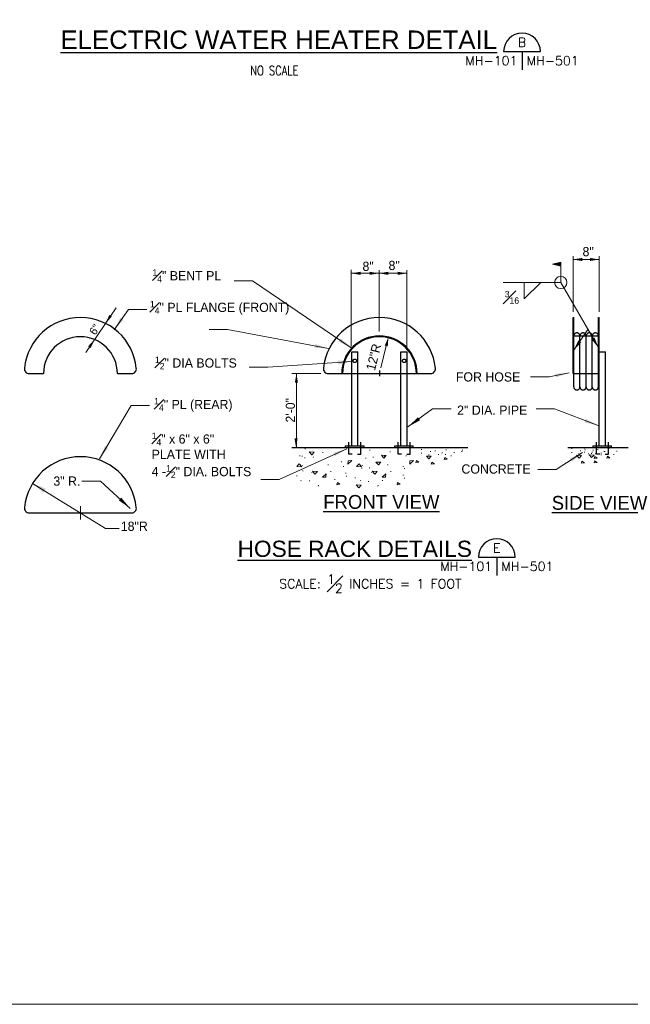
# Model space of a CAD drawing. Extents: x -106.2 to -77.2, y 37.1 to 57.6.
# Tile 2 of 5: x -97 to -88.7, y 37.1 to 50.4. Entities that reach past the tile are written whole.
import ezdxf
from ezdxf.enums import TextEntityAlignment as Align

# ---------------------------------------------------------------- set-up
doc = ezdxf.new("R2010")
doc.units = 0
doc.header["$LTSCALE"] = 0.03937
doc.header["$MEASUREMENT"] = 0
doc.linetypes.add('ACAD_ISO02W100', pattern=[180, 144, -36])
for name, color, linetype, lineweight in [('M-Anno-Dims', 33, 'Continuous', 18), ('M-Anno-Keyn', 133, 'Continuous', 18), ('M-Anno-Patt', 152, 'Continuous', 18), ('M-Anno-Text', 53, 'Continuous', 25), ('M-Border', 167, 'Continuous', 18), ('M-Detl-Grph-A', 83, 'Continuous', 25)]:
    doc.layers.add(name, color=color, linetype=linetype, lineweight=lineweight)
doc.styles.add('BORD', font='romand.shx')
doc.styles.add('Model Text', font='txt', dxfattribs={"height": 3})
doc.styles.add('Model Titles', font='txt', dxfattribs={"height": 4.5})
doc.styles.add('NOTES', font='romans.shx')

# ---------------------------------------------------------------- blocks, each defined once
blk = doc.blocks.new('cutsymb_5')
for p, q in [((-0.25, 0), (0.25, 0)), ((0, 0), (0, -0.25))]:
    blk.add_line(p, q)
blk.add_arc((0, 0), 0.25, 0, 180)
at = {"lineweight": 35, "style": 'NOTES'}
blk.add_attdef('DETAIL', text='', height=0.125, dxfattribs=at).set_placement((0, 0.125), align=Align.MIDDLE_CENTER)
blk.add_attdef('CUTON', text='', height=0.125, dxfattribs=at).set_placement((-0.0625, -0.125), align=Align.MIDDLE_RIGHT)
blk.add_attdef('FOUNDON', text='', height=0.125, dxfattribs=at).set_placement((0.0625, -0.125), align=Align.MIDDLE_LEFT)
blk = doc.blocks.new('weldallaround')
blk.add_circle((0, 0), 0.0938)
blk = doc.blocks.new('filletbot')
for p, q in [((0, -0.25), (0, 0)), ((0.25, 0), (0, -0.25)), ((0, 0), (0.25, 0))]:
    blk.add_line(p, q)
blk = doc.blocks.new('fieldweldflag')
blk.add_hatch(color=256).paths.add_polyline_path([(0, 0.25), (0, 0.3125), (0.125, 0.28125)])
for p, q in [((0.125, 0.28125), (0, 0.3125)), ((0, 0), (0, 0.3125)), ((0.125, 0.28125), (0, 0.25))]:
    blk.add_line(p, q)

msp = doc.modelspace()

# ---------------------------------------------------------------- linework, layer by layer
at = {"layer": 'M-Anno-Dims'}
for p, q in [((-89.48666, 46.45303), (-89.48666, 47.2087)), ((-89.48666, 46.45303), (-89.48666, 47.16688)), ((-89.48145, 47.16428), (-89.13218, 47.16428)), ((-89.13218, 46.45303), (-89.13218, 47.2087)), ((-92.49203, 45.98435), (-92.49203, 47.02214)), ((-92.48681, 46.97642), (-92.12161, 46.97642)), ((-92.1164, 46.19482), (-92.1164, 47.02085)), ((-92.1164, 46.18933), (-92.1164, 46.97903)), ((-92.11118, 46.97642), (-91.74644, 46.97642)), ((-91.74123, 45.93955), (-91.74123, 47.02085)), ((-95.68199, 46.50642), (-96.09201, 45.90352)), ((-92.09165, 45.69433), (-92.01857, 45.99073)), ((-92.90685, 45.61841), (-93.2965, 45.61841)), ((-93.23547, 45.6132), (-93.23547, 44.62256)), ((-96.16439, 43.63682), (-96.16439, 43.81682))]:
    msp.add_line(p, q, dxfattribs=at)
at = {"layer": 'M-Anno-Dims', "flags": 128}
for points in [[(-95.64102, 43.5166), (-95.82391, 43.5166), (-96.8119, 44.12707)], [(-95.48972, 43.78778), (-95.89342, 44.15785), (-96.14342, 44.15785)]]:
    msp.add_lwpolyline(points, dxfattribs=at)
at = {"layer": 'M-Anno-Dims'}
for points in [[(-89.36129, 47.14342), (-89.48642, 47.16428), (-89.36129, 47.18513)], [(-92.36696, 46.95557), (-92.49209, 46.97642), (-92.36696, 46.99728)], [(-91.99103, 46.95557), (-92.11616, 46.97642), (-91.99103, 46.99728)], [(-92.03882, 45.99572), (-91.99832, 45.98574), (-91.98864, 46.11223)], [(-96.06084, 45.9858), (-95.97322, 46.07754), (-96.02635, 45.96234)], [(-93.22044, 44.73708), (-93.24129, 44.61195), (-93.26215, 44.73708)], [(-95.64483, 43.89605), (-95.48972, 43.78778), (-95.61104, 43.93291)]]:
    msp.add_solid(points, dxfattribs=at)
at = {"layer": 'M-Anno-Dims', "extrusion": (0, 0, -1)}
for points in [[(89.25731, 47.18513), (89.13218, 47.16428), (89.25731, 47.14342)], [(92.24137, 46.99728), (92.11623, 46.97642), (92.24137, 46.95557)], [(91.86198, 46.99728), (91.73685, 46.97642), (91.86198, 46.95557)], [(95.73699, 46.38935), (95.8246, 46.2976), (95.77148, 46.4128)], [(93.25727, 45.49131), (93.23641, 45.61645), (93.21556, 45.49131)], [(96.66882, 44.00192), (96.8119, 44.12707), (96.63597, 44.05509)]]:
    msp.add_solid(points, dxfattribs=at)
at = {"layer": 'M-Anno-Keyn'}
for p, q in [((-89.47587, 45.93529), (-89.2854, 46.21452)), ((-96.25439, 43.72682), (-96.07439, 43.72682))]:
    msp.add_line(p, q, dxfattribs=at)
at = {"layer": 'M-Anno-Keyn', "flags": 128}
for points in [[(-92.49462, 45.96693), (-93.83189, 46.87527), (-94.08189, 46.87527)], [(-89.14285, 45.96798), (-89.65393, 46.85196), (-90.43254, 46.85196)], [(-95.70912, 46.20916), (-95.51231, 46.4867), (-95.26231, 46.4867)], [(-92.80245, 45.95684), (-94.17, 46.2142), (-94.42, 46.2142)], [(-92.48453, 45.78022), (-93.62499, 45.70453), (-93.87499, 45.70453)], [(-89.53959, 45.62652), (-89.81209, 45.57101), (-90.06209, 45.57101)], [(-95.90593, 44.45809), (-95.47699, 45.18476), (-95.22699, 45.18476)], [(-91.72618, 44.89234), (-91.38976, 45.13793), (-91.13976, 45.13793)], [(-89.14597, 44.90994), (-89.73639, 45.13703), (-89.98639, 45.13703)], [(-92.55518, 44.59434), (-93.46856, 44.18054), (-93.71856, 44.18054)], [(-89.35792, 44.54577), (-89.71452, 44.31364), (-89.96452, 44.31364)]]:
    msp.add_lwpolyline(points, dxfattribs=at)
at = {"layer": 'M-Anno-Keyn', "extrusion": (0, 0, -1)}
for points in [[(95.62106, 46.37657), (95.70912, 46.20916), (95.58027, 46.34765)], [(89.37443, 46.04121), (89.47587, 45.93529), (89.41427, 46.06838)], [(92.66996, 45.74286), (92.48453, 45.78022), (92.67327, 45.79275)], [(89.71832, 45.5646), (89.53959, 45.62652), (89.7283, 45.61359)], [(95.83214, 44.63226), (95.90593, 44.45809), (95.78909, 44.60685)], [(92.71565, 44.49419), (92.55518, 44.59434), (92.73628, 44.53974)], [(89.50142, 44.42253), (89.35792, 44.54577), (89.5287, 44.46443)]]:
    msp.add_solid(points, dxfattribs=at)
at = {"layer": 'M-Anno-Keyn'}
for points in [[(-92.66377, 46.05161), (-92.49462, 45.96693), (-92.63568, 46.09297)], [(-89.19439, 46.10528), (-89.14285, 45.96798), (-89.23613, 46.08114)], [(-92.99133, 45.96695), (-92.80245, 45.95684), (-92.98209, 46.01609)], [(-89.48163, 45.46133), (-89.47587, 45.45929), (-89.48198, 45.45935)], [(-91.58948, 45.02309), (-91.72618, 44.89234), (-91.56, 44.9827)], [(-89.32995, 44.95392), (-89.14597, 44.90994), (-89.312, 45.00058)], [(-89.13774, 44.85713), (-89.13218, 44.8546), (-89.13826, 44.85519)]]:
    msp.add_solid(points, dxfattribs=at)
at = {"layer": 'M-Anno-Patt'}
for p, q in [((-93.18968, 44.49486), (-93.18968, 44.50409)), ((-93.16062, 44.49196), (-93.16062, 44.50118)), ((-93.11994, 44.59076), (-93.11994, 44.59999)), ((-93.02695, 44.50939), (-93.02695, 44.51862)), ((-92.87874, 44.54136), (-92.87874, 44.55058)), ((-92.24234, 44.57381), (-92.24234, 44.58303)), ((-92.04086, 44.49244), (-92.04086, 44.50167)), ((-91.96724, 44.54862), (-91.96724, 44.55785)), ((-91.96724, 44.54862), (-91.96724, 44.55785)), ((-91.74817, 44.4958), (-91.74817, 44.50503)), ((-91.53909, 44.58204), (-91.53909, 44.59127)), ((-91.53909, 44.52973), (-91.53909, 44.53896)), ((-91.44029, 44.50939), (-91.44029, 44.51862)), ((-91.41995, 44.55298), (-91.41995, 44.56221)), ((-91.35602, 44.56461), (-91.35602, 44.57383)), ((-91.31243, 44.5123), (-91.31243, 44.52153)), ((-91.26012, 44.53555), (-91.26012, 44.54477)), ((-91.21653, 44.5123), (-91.21653, 44.52153)), ((-91.20781, 44.57623), (-91.20781, 44.58546)), ((-91.13807, 44.49777), (-91.13807, 44.507)), ((-91.09739, 44.54136), (-91.09739, 44.55058)), ((-90.99568, 44.55589), (-90.99568, 44.56511)), ((-90.98405, 44.57332), (-90.98405, 44.58255)), ((-89.50492, 44.59366), (-89.50492, 44.60289)), ((-89.50492, 44.54136), (-89.50492, 44.55058)), ((-89.40611, 44.52102), (-89.40611, 44.53024)), ((-89.38577, 44.56461), (-89.38577, 44.57383)), ((-89.33346, 44.59948), (-89.33346, 44.6087)), ((-89.33346, 44.54717), (-89.33346, 44.5564)), ((-89.32184, 44.57623), (-89.32184, 44.58546)), ((-89.27825, 44.52392), (-89.27825, 44.53315)), ((-89.23466, 44.52683), (-89.23466, 44.53606)), ((-89.22594, 44.54717), (-89.22594, 44.5564)), ((-89.21432, 44.57042), (-89.21432, 44.57964)), ((-89.18235, 44.52392), (-89.18235, 44.53315)), ((-89.17364, 44.58785), (-89.17364, 44.59708)), ((-89.15039, 44.58204), (-89.15039, 44.59127)), ((-89.1068, 44.52973), (-89.1068, 44.53896)), ((-89.10389, 44.50939), (-89.10389, 44.51862)), ((-89.06321, 44.55298), (-89.06321, 44.56221)), ((-89.05449, 44.55298), (-89.05449, 44.56221)), ((-89.0109, 44.52973), (-89.0109, 44.53896)), ((-89.00218, 44.59366), (-89.00218, 44.60289)), ((-88.93244, 44.5152), (-88.93244, 44.52443)), ((-88.89176, 44.55879), (-88.89176, 44.56802)), ((-93.15469, 44.37499), (-93.15186, 44.36761)), ((-93.12413, 44.46889), (-93.12413, 44.47812)), ((-93.0036, 44.48449), (-93.00766, 44.47649)), ((-92.80528, 44.38201), (-92.80528, 44.37192)), ((-92.62623, 44.41506), (-92.62623, 44.42429)), ((-92.60006, 44.35986), (-92.60006, 44.35063)), ((-92.34539, 44.37499), (-92.34231, 44.36761)), ((-92.29653, 44.46216), (-92.29653, 44.47139)), ((-92.19443, 44.48449), (-92.19812, 44.47649)), ((-91.99598, 44.38201), (-91.99598, 44.37192)), ((-91.79051, 44.35986), (-91.79051, 44.35063)), ((-93.23178, 44.2233), (-93.23178, 44.23253)), ((-93.14768, 44.29059), (-93.14768, 44.29982)), ((-93.02651, 44.26873), (-93.02958, 44.27611)), ((-92.77183, 44.28386), (-92.77183, 44.29309)), ((-92.56662, 44.26171), (-92.56662, 44.2718)), ((-92.55558, 44.21994), (-92.55558, 44.22917)), ((-92.35036, 44.32759), (-92.35036, 44.33682)), ((-92.24607, 44.33096), (-92.24607, 44.34019)), ((-92.21721, 44.26873), (-92.22004, 44.27611)), ((-91.95675, 44.28386), (-91.95675, 44.29309)), ((-91.78854, 44.2334), (-91.78854, 44.24262)), ((-91.77172, 44.32423), (-91.77172, 44.33346)), ((-93.17747, 44.15923), (-93.17378, 44.16723)), ((-93.05685, 44.15602), (-93.05685, 44.16525)), ((-92.94063, 44.09033), (-92.93916, 44.10017)), ((-92.71706, 44.17621), (-92.71706, 44.18543)), ((-92.4412, 44.19639), (-92.4412, 44.20562)), ((-92.36829, 44.15923), (-92.36423, 44.16723)), ((-92.25953, 44.14593), (-92.25953, 44.15515)), ((-92.13109, 44.09033), (-92.12961, 44.10017)), ((-92.06777, 44.15938), (-92.06777, 44.16861)), ((-91.77172, 44.19303), (-91.77172, 44.20225))]:
    msp.add_line(p, q, dxfattribs=at)
for points in [[(-92.9942, 44.54881), (-93.02643, 44.51375), (-93.0615, 44.5525)], [(-92.0178, 44.50522), (-92.05003, 44.47016), (-92.08509, 44.50891)], [(-91.40754, 44.4936), (-91.43978, 44.45853), (-91.47484, 44.49729)], [(-89.37337, 44.50522), (-89.4056, 44.47016), (-89.44067, 44.50891)], [(-89.20192, 44.51103), (-89.23415, 44.47597), (-89.26922, 44.51472)], [(-89.19923, 44.4627), (-89.15777, 44.46823), (-89.19247, 44.49136)], [(-89.02778, 44.46851), (-88.98632, 44.47405), (-89.02101, 44.49718)], [(-93.22914, 44.35645), (-93.19691, 44.39151), (-93.16184, 44.35276)], [(-92.53485, 44.43122), (-92.53732, 44.3857), (-92.48687, 44.43491)], [(-92.41996, 44.35645), (-92.38736, 44.39151), (-92.35254, 44.35276)], [(-92.09335, 44.41223), (-92.12559, 44.37716), (-92.16065, 44.41592)], [(-91.69763, 44.43122), (-91.70009, 44.3857), (-91.64964, 44.43491)], [(-91.61699, 44.41039), (-91.57553, 44.41593), (-91.61023, 44.43906)], [(-91.40777, 44.38714), (-91.3663, 44.39268), (-91.401, 44.41581)], [(-91.23341, 44.45107), (-91.19195, 44.45661), (-91.22664, 44.47974)], [(-89.37359, 44.39877), (-89.33213, 44.4043), (-89.36682, 44.42743)], [(-89.20214, 44.40458), (-89.16068, 44.41012), (-89.19537, 44.43325)], [(-92.95193, 44.28727), (-92.98453, 44.25221), (-93.01935, 44.29096)], [(-92.83704, 44.2125), (-92.83458, 44.25802), (-92.88502, 44.20881)], [(-92.14275, 44.28727), (-92.17499, 44.25221), (-92.21005, 44.29096)], [(-92.02774, 44.2125), (-92.02528, 44.25802), (-92.07572, 44.20881)], [(-92.6878, 44.10817), (-92.64659, 44.11371), (-92.68141, 44.13684)], [(-92.35779, 44.10129), (-92.39003, 44.06623), (-92.42509, 44.10498)], [(-91.87272, 44.10817), (-91.83126, 44.11371), (-91.86595, 44.13684)]]:
    msp.add_3dface(points, dxfattribs=at)
at = {"layer": 'M-Border'}
msp.add_3dface([(-106.1652, 57.55879), (-77.1652, 57.55879), (-77.1652, 37.05879), (-106.1652, 37.05879)], dxfattribs=at)
at = {"layer": 'M-Detl-Grph-A'}
for p, q in [((-89.48666, 46.37719), (-89.47621, 46.37719)), ((-89.48666, 45.61594), (-89.48666, 46.37719)), ((-89.47621, 45.61594), (-89.47621, 46.37719)), ((-89.14252, 46.37719), (-89.13218, 46.37719)), ((-89.14252, 45.61594), (-89.14252, 46.37719)), ((-89.13218, 44.63579), (-89.13218, 46.37719)), ((-89.47621, 46.12692), (-89.14252, 46.12692)), ((-89.13218, 45.91047), (-89.04875, 45.91047)), ((-89.04875, 44.63579), (-89.04875, 45.91047)), ((-96.86045, 45.61594), (-96.66491, 45.61594)), ((-95.66385, 45.61594), (-95.46842, 45.61594)), ((-92.80693, 45.61594), (-91.41501, 45.61594)), ((-92.48648, 44.63579), (-92.48648, 45.61594)), ((-92.40306, 44.63579), (-92.40306, 45.61594)), ((-92.11097, 45.65594), (-92.11097, 45.58064)), ((-91.81911, 44.63579), (-91.81911, 45.61594)), ((-91.73568, 44.63579), (-91.73568, 45.61594)), ((-89.48666, 45.61594), (-89.14252, 45.61594)), ((-89.14252, 45.61594), (-89.13218, 45.61594)), ((-92.5699, 44.63579), (-92.31964, 44.63579)), ((-92.5699, 44.61487), (-92.5699, 44.63579)), ((-92.31964, 44.61487), (-92.31964, 44.63579)), ((-91.90253, 44.63579), (-91.65226, 44.63579)), ((-91.90253, 44.61487), (-91.90253, 44.63579)), ((-91.65226, 44.61487), (-91.65226, 44.63579)), ((-89.2156, 44.63579), (-88.96533, 44.63579)), ((-89.2156, 44.61487), (-89.2156, 44.63579)), ((-88.96533, 44.61487), (-88.96533, 44.63579)), ((-93.2965, 44.61487), (-90.9137, 44.61487)), ((-89.55659, 44.61487), (-88.73976, 44.61487)), ((-96.86045, 43.72682), (-95.46833, 43.72682))]:
    msp.add_line(p, q, dxfattribs=at)
at = {"layer": 'M-Detl-Grph-A', "linetype": 'ACAD_ISO02W100', "ltscale": 0.125}
for p, q in [((-89.47587, 45.43497), (-89.47587, 46.12692)), ((-89.39323, 45.43497), (-89.39323, 46.12692)), ((-89.30925, 45.43497), (-89.30925, 46.12692)), ((-89.22616, 45.43497), (-89.22616, 46.12692)), ((-89.14285, 45.43497), (-89.14285, 46.12692)), ((-92.48648, 45.91047), (-92.40306, 45.91047)), ((-92.48648, 45.61594), (-92.48648, 45.91047)), ((-92.40306, 45.61594), (-92.40306, 45.91047)), ((-91.81911, 45.91047), (-91.73568, 45.91047)), ((-91.81911, 45.61594), (-91.81911, 45.91047)), ((-91.73568, 45.61594), (-91.73568, 45.91047))]:
    msp.add_line(p, q, dxfattribs=at)
at = {"layer": 'M-Detl-Grph-A', "flags": 128}
for points in [[(-92.47947, 44.52378), (-92.52463, 44.52378), (-92.52463, 44.68784)], [(-92.40684, 44.52378), (-92.36179, 44.52378), (-92.36179, 44.68784)], [(-91.81265, 44.52378), (-91.85781, 44.52378), (-91.85781, 44.68784)], [(-91.74002, 44.52378), (-91.69497, 44.52378), (-91.69497, 44.68784)], [(-89.12561, 44.52378), (-89.17077, 44.52378), (-89.17077, 44.68784)], [(-89.05309, 44.52378), (-89.00793, 44.52378), (-89.00793, 44.68784)]]:
    msp.add_lwpolyline(points, dxfattribs=at)
at = {"layer": 'M-Detl-Grph-A', "linetype": 'ACAD_ISO02W100', "ltscale": 0.125}
for centre in [(-92.44505, 45.78932), (-91.77523, 45.78932)]:
    msp.add_circle(centre, 0.02358, dxfattribs=at)
at = {"layer": 'M-Detl-Grph-A'}
for centre, radius, start, end in [((-96.16432, 45.61611), 0.76122, 5.435944, 174.564056), ((-92.11088, 45.61611), 0.76122, 5.435944, 174.564056), ((-96.16432, 45.61611), 0.50053, 0, 180), ((-92.11088, 45.61611), 0.51096, 0, 180), ((-92.11088, 45.61611), 0.50053, 0, 180), ((-96.86031, 45.67852), 0.06257, 171.085564, 269.999183), ((-95.46833, 45.67852), 0.06257, 270.000817, 8.914436), ((-92.80687, 45.67852), 0.06257, 171.085564, 269.999183), ((-91.41489, 45.67852), 0.06257, 270.000817, 8.914436), ((-96.16432, 43.72694), 0.76122, 5.435944, 174.564056), ((-96.86031, 43.78935), 0.06257, 171.085564, 269.999183), ((-95.46833, 43.78935), 0.06257, 270.000817, 8.914436)]:
    msp.add_arc(centre, radius, start, end, dxfattribs=at)
at = {"layer": 'M-Detl-Grph-A', "linetype": 'ACAD_ISO02W100', "ltscale": 0.125}
for centre, start, end in [((-89.43477, 46.12618), 1.210464, 178.789536), ((-89.35132, 46.12618), 1.210464, 178.789536), ((-89.26742, 46.12618), 1.210464, 178.789536), ((-89.18441, 46.12618), 1.210464, 178.789536), ((-89.43477, 45.43594), 181.210464, 358.789536), ((-89.35132, 45.43594), 181.210464, 358.789536), ((-89.26742, 45.43594), 181.210464, 358.789536), ((-89.18441, 45.43594), 181.210464, 358.789536)]:
    msp.add_arc(centre, 0.04171, start, end, dxfattribs=at)

# ---------------------------------------------------------------- block references
at = {"layer": 'M-Anno-Keyn', "xscale": 0.889832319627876, "yscale": -0.889832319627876, "zscale": 0.8898323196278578, "rotation": 180}
msp.add_blockref('fieldweldflag', (-89.65393, 46.85196), dxfattribs=at)
at = {"layer": 'M-Anno-Keyn', "xscale": 0.889832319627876, "yscale": 0.889832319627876, "zscale": 0.8898323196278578}
for name, p in [('weldallaround', (-89.65393, 46.85196)), ('filletbot', (-90.14779, 46.85196))]:
    msp.add_blockref(name, p, dxfattribs=at)
at = {"layer": 'M-Anno-Text'}
ref = msp.add_blockref('cutsymb_5', (-90.17786, 49.98609), dxfattribs=dict(at, xscale=0.9975640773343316, yscale=0.9975640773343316, zscale=0.9975640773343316))
ref.add_attrib('DETAIL', 'B', dxfattribs={"layer": '0', "lineweight": 30, "height": 0.1247, "style": 'NOTES'}).set_placement((-90.17786, 50.11079), align=Align.MIDDLE_CENTER)
ref.add_attrib('CUTON', 'MH-101', dxfattribs={"layer": '0', "lineweight": 30, "height": 0.124696, "style": 'NOTES'}).set_placement((-90.24021, 49.8614), align=Align.MIDDLE_RIGHT)
ref.add_attrib('FOUNDON', 'MH-501', dxfattribs={"layer": '0', "lineweight": 30, "height": 0.124696, "style": 'NOTES'}).set_placement((-90.11551, 49.8614), align=Align.MIDDLE_LEFT)
at = {"layer": 'M-Anno-Text', "xscale": 0.9975640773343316, "yscale": 0.9975640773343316, "zscale": 0.9975640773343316}
msp.add_blockref('cutsymb_5', (-90.52045, 43.1254), dxfattribs=at).add_auto_attribs({'DETAIL': 'E', 'CUTON': 'MH-101', 'FOUNDON': 'MH-501'})

# ---------------------------------------------------------------- texts
at = {"layer": 'M-Anno-Dims', "char_height": 0.125, "style": 'Model Text'}
for s, insert, attachment_point, line_spacing_factor in [('8"', (-89.35782, 47.33361), 1, 0.625334), ('8"', (-92.34071, 47.13411), 1, 0.622835), ('8"', (-91.98756, 47.14575), 1, 0.625334), ('3" R.', (-96.53083, 44.22016), 1, 0.622835), ('18"R', (-95.43397, 43.54388), 5, 0.743442)]:
    msp.add_mtext(s, dxfattribs=dict(at, insert=insert, attachment_point=attachment_point, line_spacing_factor=line_spacing_factor))
at = {"layer": 'M-Anno-Dims', "attachment_point": 1, "style": 'Model Text'}
for s, insert, char_height, rotation, line_spacing_factor in [('6"', (-96.05377, 46.19021), 0.108125, 55.781063, 0.625334), ('12"R', (-92.2939, 45.67793), 0.125, 76, 0.622835), ('2\'-0"', (-93.38025, 44.95175), 0.125, 90, 0.622835)]:
    msp.add_mtext(s, dxfattribs=dict(at, insert=insert, char_height=char_height, rotation=rotation, line_spacing_factor=line_spacing_factor))
at = {"layer": 'M-Anno-Keyn', "char_height": 0.125, "attachment_point": 1, "style": 'Model Text'}
for s, insert in [('{\\H0.700000x;\\A1;\\A1;\\S1#4;}\\A1;" BENT PL', (-95.18859, 47.03127)), ('{\\H0.700000x;\\A1;\\A1;\\S1#2;}\\A1;" DIA BOLTS', (-95.15353, 45.84766)), ('{\\H0.700000x;\\A1;\\A1;\\S1#4;}\\A1;" PL (REAR)', (-95.16495, 45.28498)), ('{\\H0.700000x;\\A1;\\A1;\\S1#4;}\\A1;" x 6" x 6"\\PPLATE WITH\\P4 -{\\H0.700000x;\\A1;\\S1#2;}" DIA. BOLTS', (-95.19851, 44.81608))]:
    msp.add_mtext(s, dxfattribs=dict(at, insert=insert))
at = {"layer": 'M-Anno-Keyn', "attachment_point": 1, "style": 'Model Text'}
for s, insert, char_height, line_spacing_factor in [('{\\A1;\\A1;\\S3#16;}', (-90.41314, 46.73811), 0.0875, 0.625687), ('FOR HOSE', (-91.07435, 45.63375), 0.125, 0.625336), ('2" DIA. PIPE', (-91.05775, 45.18237), 0.125, 0.625336), ('CONCRETE', (-90.99924, 44.38395), 0.125, 0.625336)]:
    msp.add_mtext(s, dxfattribs=dict(at, insert=insert, char_height=char_height, line_spacing_factor=line_spacing_factor))
at = {"layer": 'M-Anno-Keyn', "insert": (-95.22176, 46.60221), "char_height": 0.125, "width": 1.7835337, "attachment_point": 1, "style": 'Model Text'}
msp.add_mtext('{\\H0.700000x;\\A1;\\A1;\\S1#4;}\\A1;" PL FLANGE (FRONT)', dxfattribs=at)
at = {"layer": 'M-Anno-Text'}
for s, insert, char_height, attachment_point, line_spacing_factor, style in [('\\fArial|b0|i0|c0|p39;\\LELECTRIC WATER HEATER DETAIL ', (-93.47591, 50.14431, -0.00103), 0.2499959, 5, 1.382987, 'BORD'), ('\\LFRONT VIEW', (-92.08517, 43.96875), 0.1875, 2, 0.740472, 'Model Titles'), ('\\LSIDE VIEW', (-89.12761, 43.95585), 0.1875, 2, 0.740472, 'Model Titles'), ('\\fArial|b0|i0|c0|p39;\\LHOSE RACK DETAILS  ', (-90.85681, 43.12577), 0.2200521, 9, 0.740472, 'BORD')]:
    msp.add_mtext(s, dxfattribs=dict(at, insert=insert, char_height=char_height, attachment_point=attachment_point, line_spacing_factor=line_spacing_factor, style=style))
at = {"layer": 'M-Anno-Text', "insert": (-93.53527, 49.72802, -0.00103), "char_height": 0.124998, "attachment_point": 5, "style": 'NOTES'}
msp.add_mtext('\\H1.000000x;\\W0.788967;NO SCALE', dxfattribs=at)
at = {"layer": 'M-Anno-Text', "insert": (-93.46944, 42.88947), "char_height": 0.125, "width": 2.8443421, "attachment_point": 1, "style": 'NOTES'}
msp.add_mtext('\\A1;SCALE: {\\A1;\\S1#2;} INCHES = 1 FOOT', dxfattribs=at)

doc.saveas('drawing.dxf')
